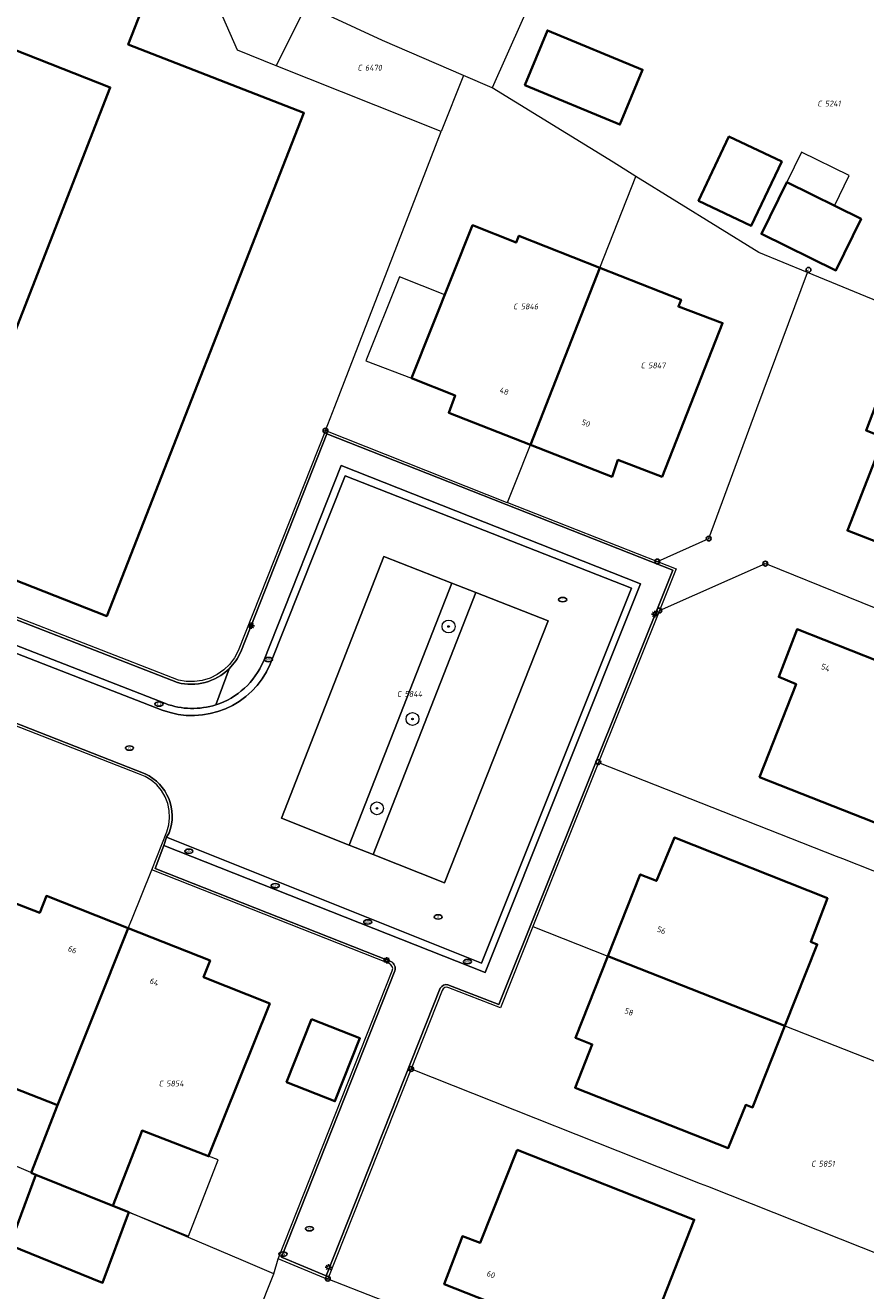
# Model space of a CAD drawing. Header units: metres. Extents: x 183765 to 187731, y 443805 to 446163.
# Tile 83 of 120: x 186467 to 186519, y 444649 to 444727. Entities that reach past the tile are written whole.
import ezdxf
from ezdxf.enums import TextEntityAlignment as Align

# ---------------------------------------------------------------- set-up
doc = ezdxf.new("R2010")
doc.units = ezdxf.units.M
doc.layers.get('0').update_dxf_attribs({"lineweight": 25})
for name, color, linetype, lineweight in [('B-WE-GR-BOOM-S', 253, 'Continuous', 25), ('B-WE-GR-HAAG-GV', 90, 'Continuous', 13), ('B-WE-IE-MEUBILAIR-S', 7, 'Continuous', 25), ('B-WE-OG-BEBOUWING-GV', 7, 'Continuous', 35), ('B-WE-OG-BEBOUWING-T18', 10, 'Continuous', 18), ('B-WE-OG-BEBOUWING_LUIFEL-GV', 7, 'Continuous', 18), ('B-WE-OG-BEBOUWING_OVERBOUWING-GV', 7, 'Continuous', 18), ('B-WE-OG-TERREIN_ERF-GV', 7, 'Continuous', 18), ('B-WE-VH-ONVERHARD_ZAND-GV', 210, 'Continuous', 18), ('B-WE-VH-OPENVERHARDING_BETONSTRAATSTEEN-GV', 90, 'Continuous', 18), ('B-WE-VH-OPENVERHARDING_STRAATBAKSTEEN-GV', 90, 'Continuous', 18)]:
    doc.layers.add(name, color=color, linetype=linetype, lineweight=lineweight)
doc.layers.add('B-WE-KG-GRENS_PERCEEL-G', color=7, linetype='Continuous', lineweight=13, true_color=0xa55252)
doc.layers.add('B-WE-KG-GRENS_PERCEEL-S', color=7, linetype='Continuous', lineweight=25, true_color=0xa55252)
doc.styles.add('NLCS-ISO', font='NLCS-ISO.ttf')
doc.styles.add('NLCS-ISO-M200-T18', font='NLCS-ISO.ttf', dxfattribs={"height": 0.36})

# ---------------------------------------------------------------- blocks, each defined once
blk = doc.blocks.new('SIE-MEUBILAIR_PAAL_AFSLUITPAAL-SO')
blk.add_circle((0, 0), 0.75)
at = {"style": 'NLCS-ISO'}
blk.add_text('af', height=0.75, dxfattribs=at).set_placement((0, 0.05), align=Align.MIDDLE_CENTER)
blk = doc.blocks.new('SIE-MEUBILAIR_PAAL_LICHTMAST-SO')
for points in [[(-0.62, 0), (-1, 0)], [(-0.71, 0.71), (-0.44, 0.44)], [(0, 1), (0, 0.62)], [(0.44, 0.44), (0.71, 0.71)], [(1, 0), (0.62, 0)], [(-0.71, -0.71), (-0.44, -0.44)], [(0, -0.62), (0, -1)], [(0.44, -0.44), (0.71, -0.71)]]:
    blk.add_lwpolyline(points)
blk.add_circle((0, 0), 0.5)
blk = doc.blocks.new('SIE-MEUBILAIR_PUT_RIOOLPUT-SO')
blk.add_ellipse((0, 0), major_axis=(1.25, 0), ratio=0.54)
at = {"style": 'NLCS-ISO'}
blk.add_text('ri', height=0.75, dxfattribs=at).set_placement((-0.04, 0.07), align=Align.MIDDLE_CENTER)
blk = doc.blocks.new('SIE-MEUBILAIR_PUT_KOLK-SO')
blk.add_ellipse((0, 0), major_axis=(1.25, 0), ratio=0.54)
at = {"style": 'NLCS-ISO'}
blk.add_text('klk', height=0.75, dxfattribs=at).set_placement((0.03, 0), align=Align.MIDDLE_CENTER)
blk = doc.blocks.new('SGR-BOOM_GBKN-SO')
at = {"linetype": 'ByBlock', "lineweight": 18}
h = blk.add_hatch(color=0, dxfattribs=at)
h.dxf.hatch_style = 1
edge = h.paths.add_edge_path()
edge.add_arc((0, 0), 0.25, 0, 360)
at = {"color": 0, "linetype": 'ByBlock', "lineweight": 18}
for radius in [2, 0.25]:
    blk.add_circle((0, 0), radius, dxfattribs=at)
at = {"color": 0, "linetype": 'ByBlock', "lineweight": 18, "style": 'NLCS-ISO'}
blk.add_attdef('SOORT', (2.5, 0), '', height=1.5, dxfattribs=at)
blk = doc.blocks.new('SKG-PERCEELNUMMER-SO')
at = {"style": 'NLCS-ISO', "oblique": 10, "flags": 1}
for tag, p in [('GEMEENTECODE', (0, 2.55)), ('PERCEELGROOTTE', (0, -2.45))]:
    blk.add_attdef(tag, text='', height=1.8, dxfattribs=at).set_placement(p, align=Align.MIDDLE_CENTER)
at = {"style": 'NLCS-ISO', "oblique": 10}
blk.add_attdef('SECTIE', text='', height=1.8, dxfattribs=at).set_placement((-0.5, 0), align=Align.MIDDLE_RIGHT)
blk.add_attdef('PERCEELNUMMER', text='', height=1.8, dxfattribs=at).set_placement((0.5, 0), align=Align.MIDDLE_LEFT)

msp = doc.modelspace()

# ---------------------------------------------------------------- linework, layer by layer
at = {"layer": 'B-WE-GR-HAAG-GV', "flags": 128}
msp.add_lwpolyline([(186488.575, 444675.632), (186494.932, 444691.873), (186493.443, 444692.456), (186487.089, 444676.223)], close=True, dxfattribs=at)
at = {"layer": 'B-WE-KG-GRENS_PERCEEL-G', "flags": 128}
for points in [[(186506.002, 444745.925), (186501.521, 444735.686), (186495.951, 444723.153)], [(186480.157, 444725.477), (186478.344, 444729.641)], [(186484.415, 444728.26), (186482.562, 444724.518)], [(186494.178, 444723.917), (186489.146, 444726.087), (186484.447, 444728.245)], [(186482.562, 444724.518), (186480.157, 444725.477)], [(186492.79, 444720.44), (186482.562, 444724.518)], [(186494.178, 444723.917), (186492.79, 444720.44)], [(186495.951, 444723.153), (186494.178, 444723.917)], [(186504.86, 444717.66), (186503.44, 444718.54), (186495.951, 444723.153)], [(186485.612, 444701.906), (186486.194, 444703.41), (186492.79, 444720.44)], [(186496.907, 444697.443), (186497.398, 444698.692), (186498.318, 444701.029), (186502.633, 444711.998), (186504.86, 444717.66)], [(186515.494, 444711.7), (186512.473, 444712.942), (186504.86, 444717.66)], [(186506.19, 444693.794), (186509.375, 444695.216), (186512.364, 444703.27), (186515.494, 444711.7)], [(186541.519, 444700.932), (186532.729, 444704.616), (186515.494, 444711.7)], [(186476.491, 444686.441), (186454.408, 444695.04), (186439.893, 444700.734), (186425.164, 444706.475)], [(186485.612, 444701.906), (186480.209, 444688.256)], [(186485.612, 444701.906), (186496.82, 444697.477), (186496.907, 444697.443)], [(186496.907, 444697.443), (186498.644, 444696.76), (186506.19, 444693.794)], [(186506.19, 444693.794), (186507.348, 444693.338), (186506.316, 444690.759)], [(186506.316, 444690.759), (186512.887, 444693.664), (186523.1, 444689.545), (186527.637, 444687.716), (186534.542, 444684.931)], [(186506.316, 444690.759), (186502.548, 444681.348)], [(186480.209, 444688.256), (186479.973, 444687.816), (186479.671, 444687.419), (186479.311, 444687.073), (186478.902, 444686.787), (186478.453, 444686.568), (186477.976, 444686.421), (186477.482, 444686.35), (186476.983, 444686.357), (186476.491, 444686.441)], [(186474.013, 444680.635), (186463.954, 444684.56), (186463.321, 444682.953)], [(186502.548, 444681.348), (186498.471, 444671.166)], [(186502.548, 444681.348), (186517.279, 444675.537)], [(186475.771, 444677.041), (186475.894, 444677.471), (186475.945, 444677.916), (186475.924, 444678.363), (186475.83, 444678.8), (186475.667, 444679.217), (186475.438, 444679.602), (186475.15, 444679.944), (186474.81, 444680.235), (186474.428, 444680.468), (186474.013, 444680.635)], [(186474.852, 444674.679), (186475.771, 444677.041)], [(186517.279, 444675.537), (186517.673, 444675.382), (186528.952, 444670.932)], [(186473.607, 444671.617), (186474.852, 444674.679)], [(186489.556, 444668.873), (186487.984, 444669.493), (186474.852, 444674.679)], [(186467.339, 444655.928), (186469.003, 444660.095), (186473.382, 444671.064), (186473.607, 444671.617)], [(186498.471, 444671.166), (186496.458, 444666.139), (186493.251, 444667.374)], [(186498.471, 444671.166), (186503.116, 444669.338), (186513.053, 444665.427)], [(186489.748, 444668.43), (186489.779, 444668.562), (186489.753, 444668.695), (186489.674, 444668.805), (186489.556, 444668.873)], [(186482.689, 444650.585), (186489.748, 444668.43)], [(186492.849, 444667.207), (186490.92, 444662.344)], [(186493.251, 444667.374), (186493.132, 444667.412), (186493.008, 444667.393), (186492.906, 444667.319), (186492.849, 444667.207)], [(186513.053, 444665.427), (186514.103, 444665.015), (186524.646, 444660.864)], [(186490.92, 444662.344), (186485.767, 444649.348)], [(186490.92, 444662.344), (186508.839, 444655.253), (186509.295, 444655.073), (186520.224, 444650.748)], [(186467.339, 444655.928), (186454.79, 444661.27)], [(186480.52, 444650.452), (186473.414, 444653.47), (186467.663, 444655.79), (186467.339, 444655.928)], [(186482.414, 444649.656), (186480.52, 444650.452)], [(186482.414, 444649.656), (186482.689, 444650.585)], [(186485.767, 444649.348), (186485.75, 444649.306), (186482.689, 444650.585)], [(186477.503, 444637.353), (186482.414, 444649.656)], [(186485.767, 444649.348), (186500.53, 444643.553), (186503.517, 444642.381), (186515.027, 444637.863)]]:
    msp.add_lwpolyline(points, dxfattribs=at)
at = {"layer": 'B-WE-OG-BEBOUWING-GV', "flags": 128}
for points in [[(186452.759, 444707.394), (186449.989, 444700.316), (186455.223, 444697.011), (186472.048, 444690.408), (186484.279, 444721.593), (186473.389, 444725.831), (186474.626, 444729.028), (186467.053, 444731.843), (186464.812, 444726.104), (186472.268, 444723.18), (186464.328, 444702.865)], [(186497.97, 444723.31), (186503.866, 444720.875), (186505.271, 444724.276), (186499.375, 444726.711)], [(186508.739, 444716.156), (186512.016, 444714.604), (186513.899, 444718.58), (186510.622, 444720.132)], [(186518.831, 444715.028), (186514.211, 444717.296), (186512.642, 444714.101), (186517.262, 444711.832)], [(186502.633, 444711.998), (186497.602, 444713.982), (186497.435, 444713.564), (186494.738, 444714.639), (186490.955, 444705.152), (186493.655, 444704.081), (186493.251, 444703.015), (186498.318, 444701.029)], [(186502.633, 444711.998), (186498.318, 444701.029), (186503.385, 444699.044), (186503.747, 444700.094), (186506.482, 444699.049), (186510.234, 444708.576), (186507.5, 444709.595), (186507.665, 444710.013)], [(186531.994, 444700.323), (186525.396, 444702.901), (186526.471, 444705.717), (186521.333, 444707.678), (186519.136, 444701.923), (186520.239, 444701.476), (186517.978, 444695.71), (186528.968, 444691.431), (186531.317, 444697.52), (186530.953, 444697.67)], [(186512.53, 444680.43), (186523.49, 444676.114), (186525.897, 444682.179), (186525.547, 444682.321), (186526.579, 444684.984), (186514.855, 444689.598), (186513.716, 444686.641), (186514.795, 444686.203)], [(186503.116, 444669.338), (186514.103, 444665.014), (186516.108, 444670.064), (186515.696, 444670.229), (186516.731, 444672.926), (186507.246, 444676.683), (186506.128, 444673.999), (186505.128, 444674.397)], [(186473.371, 444671.068), (186468.31, 444673.065), (186467.899, 444672.023), (186461.156, 444674.633), (186458.845, 444669.014), (186461.54, 444667.945), (186460.026, 444664.124), (186464.143, 444662.492), (186463.975, 444662.063), (186469.003, 444660.095)], [(186482.153, 444666.41), (186478.052, 444668.032), (186478.459, 444669.061), (186473.371, 444671.068), (186469.003, 444660.095), (186467.365, 444655.908), (186467.663, 444655.79), (186472.428, 444653.868), (186474.086, 444658.106), (186474.239, 444658.525), (186478.368, 444656.937)], [(186514.103, 444665.014), (186503.116, 444669.338), (186501.105, 444664.279), (186502.15, 444663.87), (186501.087, 444661.181), (186510.588, 444657.44), (186511.669, 444660.115), (186512.097, 444659.964)], [(186484.751, 444665.439), (186483.203, 444661.53), (186486.202, 444660.343), (186487.75, 444664.252)], [(186497.501, 444657.333), (186495.198, 444651.564), (186494.1, 444651.979), (186492.975, 444649.005), (186504.673, 444644.399), (186505.757, 444647.02), (186506.079, 444646.91), (186508.479, 444653.003)], [(186473.414, 444653.47), (186472.428, 444653.868), (186467.663, 444655.79), (186466.04, 444651.416), (186471.792, 444649.095)]]:
    msp.add_lwpolyline(points, close=True, dxfattribs=at)
at = {"layer": 'B-WE-OG-BEBOUWING_LUIFEL-GV', "flags": 128}
for points in [[(186514.211, 444717.296), (186517.171, 444715.843), (186518.092, 444717.718), (186515.132, 444719.172)], [(186478.368, 444656.937), (186474.239, 444658.525), (186474.086, 444658.106), (186472.428, 444653.868), (186473.414, 444653.47), (186477.126, 444651.972), (186478.949, 444656.713)]]:
    msp.add_lwpolyline(points, close=True, dxfattribs=at)
at = {"layer": 'B-WE-OG-BEBOUWING_OVERBOUWING-GV', "flags": 128}
msp.add_lwpolyline([(186493.016, 444710.32), (186490.198, 444711.443), (186488.118, 444706.225), (186490.955, 444705.152)], close=True, dxfattribs=at)
at = {"layer": 'B-WE-OG-TERREIN_ERF-GV', "flags": 128}
for points in [[(186464.328, 444702.865), (186472.268, 444723.18), (186464.812, 444726.104), (186467.053, 444731.843), (186474.626, 444729.028), (186473.389, 444725.831), (186484.279, 444721.593), (186472.048, 444690.408), (186455.223, 444697.011)], [(186480.357, 444688.195), (186485.701, 444701.699), (186507.14, 444693.248), (186496.369, 444666.344), (186493.207, 444667.563)], [(186454.35, 444694.891), (186476.442, 444686.288)], [(186474.439, 444680.641), (186464.038, 444684.699), (186463.316, 444682.935)], [(186489.661, 444669.004), (186475.059, 444674.77), (186475.584, 444676.203), (186475.761, 444676.704), (186475.92, 444676.984)], [(186492.732, 444667.346), (186485.661, 444649.516), (186482.896, 444650.672), (186489.915, 444668.418)]]:
    msp.add_lwpolyline(points, dxfattribs=at)
for points in [[(186505.271, 444724.276), (186503.866, 444720.875), (186497.97, 444723.31), (186499.375, 444726.711)], [(186513.899, 444718.58), (186512.016, 444714.604), (186508.739, 444716.156), (186510.622, 444720.132)], [(186514.211, 444717.296), (186518.831, 444715.028), (186517.262, 444711.832), (186512.642, 444714.101)], [(186498.318, 444701.029), (186493.251, 444703.015), (186493.655, 444704.081), (186490.955, 444705.152), (186494.738, 444714.639), (186497.435, 444713.564), (186497.602, 444713.982), (186502.633, 444711.998), (186507.665, 444710.013), (186507.5, 444709.595), (186510.234, 444708.576), (186506.482, 444699.049), (186503.747, 444700.094), (186503.385, 444699.044)], [(186526.471, 444705.717), (186525.396, 444702.901), (186531.994, 444700.323), (186530.953, 444697.67), (186531.317, 444697.52), (186528.968, 444691.431), (186517.978, 444695.71), (186520.239, 444701.476), (186519.136, 444701.923), (186521.333, 444707.678)], [(186525.897, 444682.179), (186523.49, 444676.114), (186512.53, 444680.43), (186514.795, 444686.203), (186513.716, 444686.641), (186514.855, 444689.598), (186526.579, 444684.984), (186525.547, 444682.321)], [(186514.103, 444665.014), (186512.097, 444659.964), (186511.669, 444660.115), (186510.588, 444657.44), (186501.087, 444661.181), (186502.15, 444663.87), (186501.105, 444664.279), (186503.116, 444669.338), (186505.128, 444674.397), (186506.128, 444673.999), (186507.246, 444676.683), (186516.731, 444672.926), (186515.696, 444670.229), (186516.108, 444670.064)], [(186467.663, 444655.79), (186467.365, 444655.908), (186469.003, 444660.095), (186463.975, 444662.063), (186464.143, 444662.492), (186460.026, 444664.124), (186461.54, 444667.945), (186458.845, 444669.014), (186461.156, 444674.633), (186467.899, 444672.023), (186468.31, 444673.065), (186473.371, 444671.068), (186478.459, 444669.061), (186478.052, 444668.032), (186482.153, 444666.41), (186478.368, 444656.937), (186474.239, 444658.525), (186474.086, 444658.106), (186472.428, 444653.868), (186473.414, 444653.47), (186471.792, 444649.095), (186466.04, 444651.416)], [(186484.751, 444665.439), (186487.75, 444664.252), (186486.202, 444660.343), (186483.203, 444661.53)], [(186494.1, 444651.979), (186495.198, 444651.564), (186497.501, 444657.333), (186508.479, 444653.003), (186506.079, 444646.91), (186505.757, 444647.02), (186504.673, 444644.399), (186492.975, 444649.005)]]:
    msp.add_lwpolyline(points, close=True, dxfattribs=at)
at = {"layer": 'B-WE-OG-TERREIN_ERF-GV'}
for points in [[(186479.631, 444687.146, 0.096525), (186480.357, 444688.195)], [(186476.442, 444686.288, 0.262028), (186479.631, 444687.146)], [(186475.92, 444676.984, 0.390399), (186474.439, 444680.641)], [(186489.915, 444668.418, 0.382108), (186489.661, 444669.004)], [(186493.207, 444667.563, 0.339099), (186492.732, 444667.346)]]:
    msp.add_lwpolyline(points, format="xyb", dxfattribs=at)
at = {"layer": 'B-WE-VH-ONVERHARD_ZAND-GV', "flags": 128}
msp.add_lwpolyline([(186494.932, 444691.873), (186493.443, 444692.456), (186487.089, 444676.223), (186488.575, 444675.632)], close=True, dxfattribs=at)
at = {"layer": 'B-WE-VH-OPENVERHARDING_BETONSTRAATSTEEN-GV', "flags": 128}
for points in [[(186493.443, 444692.456), (186489.228, 444694.106), (186482.877, 444677.897), (186487.089, 444676.223)], [(186494.932, 444691.873), (186488.575, 444675.632), (186492.997, 444673.874), (186499.428, 444690.114)]]:
    msp.add_lwpolyline(points, close=True, dxfattribs=at)
at = {"layer": 'B-WE-VH-OPENVERHARDING_STRAATBAKSTEEN-GV', "flags": 128}
for points in [[(186476.442, 444686.288), (186454.35, 444694.891), (186439.834, 444700.585), (186426.509, 444705.779)], [(186475.701, 444684.987), (186424.406, 444704.944)], [(186424.406, 444704.944), (186475.701, 444684.987)], [(186424.262, 444704.526), (186475.479, 444684.589)], [(186475.479, 444684.589), (186424.262, 444704.526)], [(186493.207, 444667.563), (186496.369, 444666.344), (186507.14, 444693.248), (186485.701, 444701.699), (186480.357, 444688.195)], [(186421.764, 444701.194), (186421.93, 444701.162), (186460.095, 444686.238), (186460.106, 444686.233), (186460.256, 444686.175), (186464.038, 444684.699), (186474.439, 444680.641)], [(186481.763, 444687.605), (186486.584, 444699.745), (186505.143, 444692.405), (186495.519, 444668.322), (186475.584, 444676.203), (186475.059, 444674.77), (186489.661, 444669.004)], [(186475.761, 444676.704), (186475.584, 444676.203), (186495.519, 444668.322), (186505.143, 444692.405), (186486.584, 444699.745), (186481.763, 444687.605)], [(186482.192, 444687.427), (186486.839, 444699.112), (186504.588, 444692.146), (186495.281, 444668.902), (186475.761, 444676.704)], [(186504.588, 444692.146), (186486.839, 444699.112), (186482.192, 444687.427)], [(186475.92, 444676.984), (186475.761, 444676.704), (186495.281, 444668.902), (186504.588, 444692.146)], [(186479.631, 444687.146), (186478.817, 444684.915)], [(186478.817, 444684.915), (186479.631, 444687.146)], [(186489.915, 444668.418), (186482.896, 444650.672), (186485.661, 444649.516), (186492.732, 444667.346)]]:
    msp.add_lwpolyline(points, dxfattribs=at)
msp.add_lwpolyline([(186493.443, 444692.456), (186494.932, 444691.873), (186499.428, 444690.114), (186492.997, 444673.874), (186488.575, 444675.632), (186487.089, 444676.223), (186482.877, 444677.897), (186489.228, 444694.106)], close=True, dxfattribs=at)
at = {"layer": 'B-WE-VH-OPENVERHARDING_STRAATBAKSTEEN-GV'}
for points in [[(186481.763, 444687.605, -0.219325), (186478.817, 444684.915)], [(186478.817, 444684.915, 0.219325), (186481.763, 444687.605)], [(186480.357, 444688.195, -0.096525), (186479.631, 444687.146)], [(186475.479, 444684.589, 0.40097), (186482.192, 444687.427)], [(186482.192, 444687.427, -0.40097), (186475.479, 444684.589)], [(186479.631, 444687.146, -0.262028), (186476.442, 444686.288)], [(186478.817, 444684.915, -0.167522), (186475.701, 444684.987)], [(186475.701, 444684.987, 0.167522), (186478.817, 444684.915)], [(186474.439, 444680.641, -0.390399), (186475.92, 444676.984)], [(186489.661, 444669.004, -0.382108), (186489.915, 444668.418)], [(186492.732, 444667.346, -0.339099), (186493.207, 444667.563)]]:
    msp.add_lwpolyline(points, format="xyb", dxfattribs=at)

# ---------------------------------------------------------------- block references
at = {"layer": 'B-WE-GR-BOOM-S', "xscale": 0.2, "yscale": 0.2, "zscale": 0.2}
for p in [(186493.244, 444689.766), (186491.007, 444684.031), (186488.805, 444678.495)]:
    msp.add_blockref('SGR-BOOM_GBKN-SO', p, dxfattribs=at)
at = {"layer": 'B-WE-IE-MEUBILAIR-S', "xscale": 0.2, "yscale": 0.2, "zscale": 0.2}
for name, p in [('SIE-MEUBILAIR_PAAL_AFSLUITPAAL-SO', (186515.563, 444711.868)), ('SIE-MEUBILAIR_PAAL_AFSLUITPAAL-SO', (186485.612, 444701.906)), ('SIE-MEUBILAIR_PAAL_AFSLUITPAAL-SO', (186509.375, 444695.216)), ('SIE-MEUBILAIR_PAAL_AFSLUITPAAL-SO', (186506.19, 444693.794)), ('SIE-MEUBILAIR_PAAL_AFSLUITPAAL-SO', (186512.887, 444693.664)), ('SIE-MEUBILAIR_PUT_RIOOLPUT-SO', (186500.317, 444691.435)), ('SIE-MEUBILAIR_PAAL_LICHTMAST-SO', (186506.036, 444690.533)), ('SIE-MEUBILAIR_PAAL_AFSLUITPAAL-SO', (186506.316, 444690.759)), ('SIE-MEUBILAIR_PAAL_LICHTMAST-SO', (186481.008, 444689.816)), ('SIE-MEUBILAIR_PUT_KOLK-SO', (186482.082, 444687.718)), ('SIE-MEUBILAIR_PUT_KOLK-SO', (186475.29, 444684.961)), ('SIE-MEUBILAIR_PUT_RIOOLPUT-SO', (186473.462, 444682.23)), ('SIE-MEUBILAIR_PAAL_AFSLUITPAAL-SO', (186502.525, 444681.359)), ('SIE-MEUBILAIR_PUT_KOLK-SO', (186477.143, 444675.841)), ('SIE-MEUBILAIR_PUT_KOLK-SO', (186482.501, 444673.704)), ('SIE-MEUBILAIR_PUT_RIOOLPUT-SO', (186492.6, 444671.767)), ('SIE-MEUBILAIR_PUT_KOLK-SO', (186488.231, 444671.457)), ('SIE-MEUBILAIR_PAAL_LICHTMAST-SO', (186489.41, 444669.083)), ('SIE-MEUBILAIR_PUT_KOLK-SO', (186494.417, 444668.999)), ('SIE-MEUBILAIR_PAAL_AFSLUITPAAL-SO', (186490.925, 444662.342)), ('SIE-MEUBILAIR_PUT_RIOOLPUT-SO', (186484.619, 444652.445)), ('SIE-MEUBILAIR_PUT_KOLK-SO', (186482.978, 444650.868)), ('SIE-MEUBILAIR_PAAL_LICHTMAST-SO', (186485.794, 444650.052)), ('SIE-MEUBILAIR_PAAL_AFSLUITPAAL-SO', (186485.762, 444649.35))]:
    msp.add_blockref(name, p, dxfattribs=at)
at = {"layer": 'B-WE-KG-GRENS_PERCEEL-S', "xscale": 0.2, "yscale": 0.2, "zscale": 0.2}
for p, values in [((186487.965, 444724.398), {'PERCEELNUMMER': '6470', 'SECTIE': 'C'}), ((186516.478, 444722.176), {'PERCEELNUMMER': '5241', 'SECTIE': 'C'}), ((186497.619, 444709.6), {'PERCEELNUMMER': '5846', 'SECTIE': 'C'}), ((186505.52, 444705.944), {'PERCEELNUMMER': '5847', 'SECTIE': 'C'}), ((186490.414, 444685.584), {'PERCEELNUMMER': '5844', 'SECTIE': 'C'}), ((186475.639, 444661.443), {'PERCEELNUMMER': '5854', 'SECTIE': 'C'}), ((186516.092, 444656.472), {'PERCEELNUMMER': '5851', 'SECTIE': 'C'})]:
    msp.add_blockref('SKG-PERCEELNUMMER-SO', p, dxfattribs=at).add_auto_attribs(values)

# ---------------------------------------------------------------- texts
at = {"layer": 'B-WE-OG-BEBOUWING-T18', "style": 'NLCS-ISO-M200-T18'}
for s, rotation, p in [('48', 338.6, (186496.697, 444704.35)), ('50', 338.6, (186501.764, 444702.364)), ('54', 338.9, (186516.618, 444687.221)), ('56', 338.3, (186506.445, 444670.944)), ('66', 338.5, (186469.923, 444669.741)), ('64', 338.5, (186474.998, 444667.739)), ('58', 338.3, (186504.434, 444665.885)), ('60', 339.3, (186495.876, 444649.607))]:
    msp.add_text(s, height=0.36, rotation=rotation, dxfattribs=at).set_placement(p, align=Align.MIDDLE)

doc.saveas('drawing.dxf')
